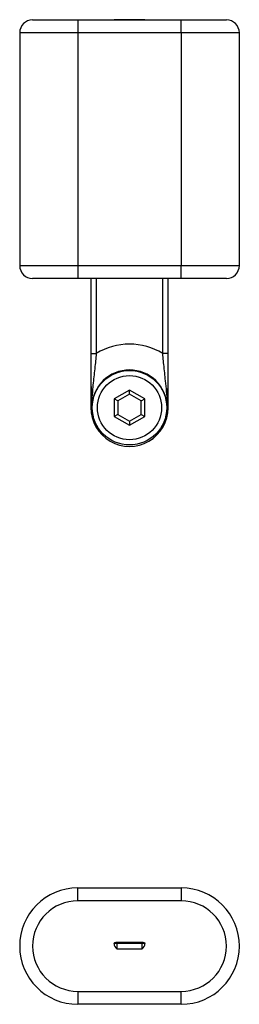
# Model space of a CAD drawing. Extents: x 205 to 661, y 106 to 487.
# Tile 1 of 2: x 205 to 290, y 106 to 487. Entities that reach past the tile are written whole.
import ezdxf

# ---------------------------------------------------------------- set-up
doc = ezdxf.new("R2010")
doc.units = 0
doc.layers.get('0').update_dxf_attribs({"linetype": 'CONTINUOUS'})

msp = doc.modelspace()

# ---------------------------------------------------------------- linework, layer by layer
at = {"color": 7, "linetype": 'CONTINUOUS'}
for p, q in [((209.65, 486.76), (227.15, 486.76)), ((227.15, 486.76), (267.15, 486.76)), ((252.1, 486.81), (242.2, 486.81)), ((267.15, 486.76), (284.65, 486.76)), ((204.65, 481.76), (204.65, 391.76)), ((289.65, 391.76), (289.65, 481.76)), ((227.15, 386.76), (209.65, 386.76)), ((267.15, 386.76), (227.15, 386.76)), ((232.2, 386.76), (232.2, 336.92)), ((262.09, 336.92), (262.09, 386.76)), ((284.65, 386.76), (267.15, 386.76)), ((247.15, 343.68), (241.25, 340.27)), ((253.05, 340.27), (247.15, 343.68)), ((247.15, 342.06), (247.15, 343.68)), ((241.25, 340.27), (241.25, 333.46)), ((242.65, 339.46), (241.25, 340.27)), ((247.15, 342.06), (242.65, 339.46)), ((242.65, 339.46), (242.65, 334.26)), ((251.65, 339.46), (247.15, 342.06)), ((251.65, 339.46), (253.05, 340.27)), ((251.65, 334.26), (251.65, 339.46)), ((253.05, 333.46), (253.05, 340.27)), ((232.55, 337.26), (232.2, 336.92)), ((232.55, 337.27), (232.55, 337.26)), ((232.57, 337.27), (232.55, 337.27)), ((261.74, 337.27), (261.73, 337.27)), ((261.75, 337.26), (261.74, 337.27)), ((261.75, 337.26), (262.09, 336.92)), ((242.65, 334.26), (241.25, 333.46)), ((241.25, 333.46), (247.15, 330.05)), ((242.65, 334.26), (247.15, 331.66)), ((247.15, 331.66), (251.65, 334.26)), ((247.15, 330.05), (253.05, 333.46)), ((247.15, 331.66), (247.15, 330.05)), ((251.65, 334.26), (253.05, 333.46)), ((227.15, 151.28), (267.15, 151.28)), ((242.2, 130.23), (252.1, 130.23)), ((242.25, 127.72), (252.04, 127.72)), ((267.15, 106.28), (227.15, 106.28))]:
    msp.add_line(p, q, dxfattribs=at)
at = {"color": 8, "linetype": 'CONTINUOUS'}
for p, q in [((227.15, 486.76), (227.15, 481.76)), ((242.2, 486.81), (242.25, 486.76)), ((252.1, 486.81), (242.2, 486.81)), ((242.2, 486.81), (242.2, 486.81)), ((252.04, 486.76), (252.1, 486.81)), ((252.1, 486.81), (252.1, 486.81)), ((267.15, 481.76), (267.15, 486.76)), ((227.15, 481.76), (204.65, 481.76)), ((227.15, 481.76), (227.15, 391.76)), ((267.15, 481.76), (227.15, 481.76)), ((267.15, 481.76), (267.15, 391.76)), ((289.65, 481.76), (267.15, 481.76)), ((204.65, 391.76), (227.15, 391.76)), ((227.15, 391.76), (227.15, 386.76)), ((227.15, 391.76), (267.15, 391.76)), ((267.15, 386.76), (267.15, 391.76)), ((267.15, 391.76), (289.65, 391.76)), ((232.2, 386.76), (232.2, 336.92)), ((232.25, 357.79), (232.25, 386.76)), ((234.25, 386.76), (234.25, 357.79)), ((260.04, 357.79), (260.04, 386.76)), ((262.04, 386.76), (262.04, 357.79)), ((262.09, 336.92), (262.09, 386.76)), ((232.25, 357.79), (234.25, 357.79)), ((262.04, 357.79), (260.04, 357.79)), ((232.2, 336.92), (232.2, 336.92)), ((262.09, 336.92), (262.09, 336.92)), ((227.15, 146.28), (227.15, 151.28)), ((267.15, 151.28), (267.15, 146.28)), ((267.15, 146.28), (227.15, 146.28)), ((242.2, 129.72), (242.2, 130.23)), ((252.1, 129.72), (242.2, 129.72)), ((242.2, 129.72), (242.25, 127.72)), ((252.04, 127.72), (252.1, 129.72)), ((252.1, 129.72), (252.1, 130.23)), ((227.15, 111.28), (267.15, 111.28)), ((227.15, 111.28), (227.15, 106.28)), ((267.15, 106.28), (267.15, 111.28))]:
    msp.add_line(p, q, dxfattribs=at)
at = {"color": 8, "linetype": 'CONTINUOUS', "flags": 128}
for points in [[(232.55, 337.26), (232.52, 338.21), (232.5, 339.17), (232.48, 340.14), (232.46, 340.88), (232.44, 341.63), (232.43, 342.38), (232.41, 343.15), (232.39, 343.95), (232.38, 344.76), (232.36, 345.58), (232.35, 346.43), (232.34, 347.19), (232.32, 347.98), (232.31, 348.77), (232.3, 349.58), (232.3, 350.26), (232.29, 350.94), (232.28, 351.63), (232.28, 352.33), (232.27, 353.03), (232.27, 353.8), (232.26, 354.58), (232.26, 355.37), (232.26, 355.97), (232.25, 356.58), (232.25, 357.19), (232.25, 357.79)], [(234.25, 357.79), (234.19, 357.08), (234.13, 356.36), (234.06, 355.65), (234, 354.94), (233.93, 354.24), (233.86, 353.54), (233.78, 352.73), (233.7, 351.93), (233.62, 351.14), (233.53, 350.36), (233.45, 349.58), (233.36, 348.81), (233.28, 348.04), (233.2, 347.28), (233.11, 346.45), (233.02, 345.62), (232.94, 344.79), (232.86, 343.98), (232.77, 342.9), (232.69, 341.83), (232.63, 340.76), (232.58, 339.59), (232.55, 338.43), (232.55, 337.27)], [(261.74, 337.27), (261.74, 338.49), (261.71, 339.71), (261.66, 340.94), (261.58, 342.17), (261.5, 343.17), (261.41, 344.19), (261.31, 345.21), (261.21, 346.24), (261.1, 347.28), (261.01, 348.03), (260.93, 348.78), (260.85, 349.55), (260.77, 350.32), (260.68, 351.11), (260.6, 351.91), (260.51, 352.72), (260.43, 353.54), (260.36, 354.23), (260.3, 354.93), (260.23, 355.64), (260.17, 356.35), (260.1, 357.07), (260.04, 357.79)], [(262.04, 357.79), (262.04, 357.2), (262.04, 356.6), (262.04, 356.01), (262.04, 355.41), (262.03, 354.81), (262.03, 354.21), (262.03, 353.62), (262.02, 353.03), (262.02, 352.34), (262.01, 351.66), (262.01, 350.98), (262, 350.32), (261.99, 349.66), (261.98, 348.83), (261.97, 348.01), (261.96, 347.21), (261.95, 346.43), (261.93, 345.6), (261.92, 344.79), (261.9, 343.99), (261.89, 343.21), (261.87, 342.44), (261.85, 341.69), (261.84, 340.94), (261.82, 340.21), (261.79, 339.22), (261.77, 338.24), (261.75, 337.26)], [(242.2, 129.72), (241.86, 129.72), (241.52, 129.72), (241.18, 129.72)], [(253.12, 129.72), (252.78, 129.72), (252.44, 129.72), (252.1, 129.72)]]:
    msp.add_lwpolyline(points, dxfattribs=at)
at = {"color": 7, "linetype": 'CONTINUOUS', "flags": 128}
for points in [[(232.2, 336.92), (232.31, 337.02), (232.57, 337.27)], [(261.73, 337.27), (261.99, 337.02), (262.09, 336.92)], [(241.18, 129.72), (241.17, 129.79), (241.18, 129.86), (241.21, 129.9), (241.24, 129.94), (241.29, 129.99), (241.36, 130.04), (241.5, 130.11), (241.64, 130.16), (241.83, 130.2), (242.01, 130.23), (242.2, 130.23)], [(252.1, 130.23), (252.27, 130.23), (252.45, 130.21), (252.59, 130.18), (252.72, 130.14), (252.85, 130.09), (252.97, 130.02), (253.02, 129.98), (253.07, 129.93), (253.11, 129.85), (253.12, 129.81), (253.13, 129.77), (253.12, 129.72)]]:
    msp.add_lwpolyline(points, dxfattribs=at)
at = {"color": 8, "linetype": 'CONTINUOUS'}
for radius in [14.4, 12.4]:
    msp.add_circle((247.15, 336.86), radius, dxfattribs=at)
at = {"color": 7, "linetype": 'CONTINUOUS'}
for centre, radius, start, end in [((209.65, 481.76), 5, 90, 180), ((242.2, 476.86), 9.95, 89.9921, 95.9194), ((252.1, 476.84), 9.97, 84.0846, 90.0073), ((252.1, 476.81), 10, 84.1333, 89.9922), ((284.65, 481.76), 5, 0, 90), ((209.65, 391.76), 5, 180, 270), ((284.65, 391.76), 5, 270, 0), ((247.15, 336.86), 14.95, 179.7939, 0), ((247.15, 336.86), 14.95, 0, 0.2062), ((227.15, 128.78), 22.5, 90, 270), ((267.15, 128.78), 22.5, 270, 90), ((243.79, 129.84), 2.62, 182.6148, 233.9419), ((250.51, 129.84), 2.62, 306.0581, 357.3852)]:
    msp.add_arc(centre, radius, start, end, dxfattribs=at)
at = {"color": 8, "linetype": 'CONTINUOUS'}
for centre, radius, start, end in [((242.2, 476.81), 10, 90.0078, 95.8667), ((247.15, 336.86), 24.58, 58.3653, 121.6347), ((247.15, 336.86), 14.59, 1.6189, 178.3811), ((247.15, 336.86), 14.95, 179.794, 0.206), ((227.15, 128.78), 17.5, 90, 270), ((267.15, 128.78), 17.5, 270, 90)]:
    msp.add_arc(centre, radius, start, end, dxfattribs=at)

doc.saveas('drawing.dxf')
